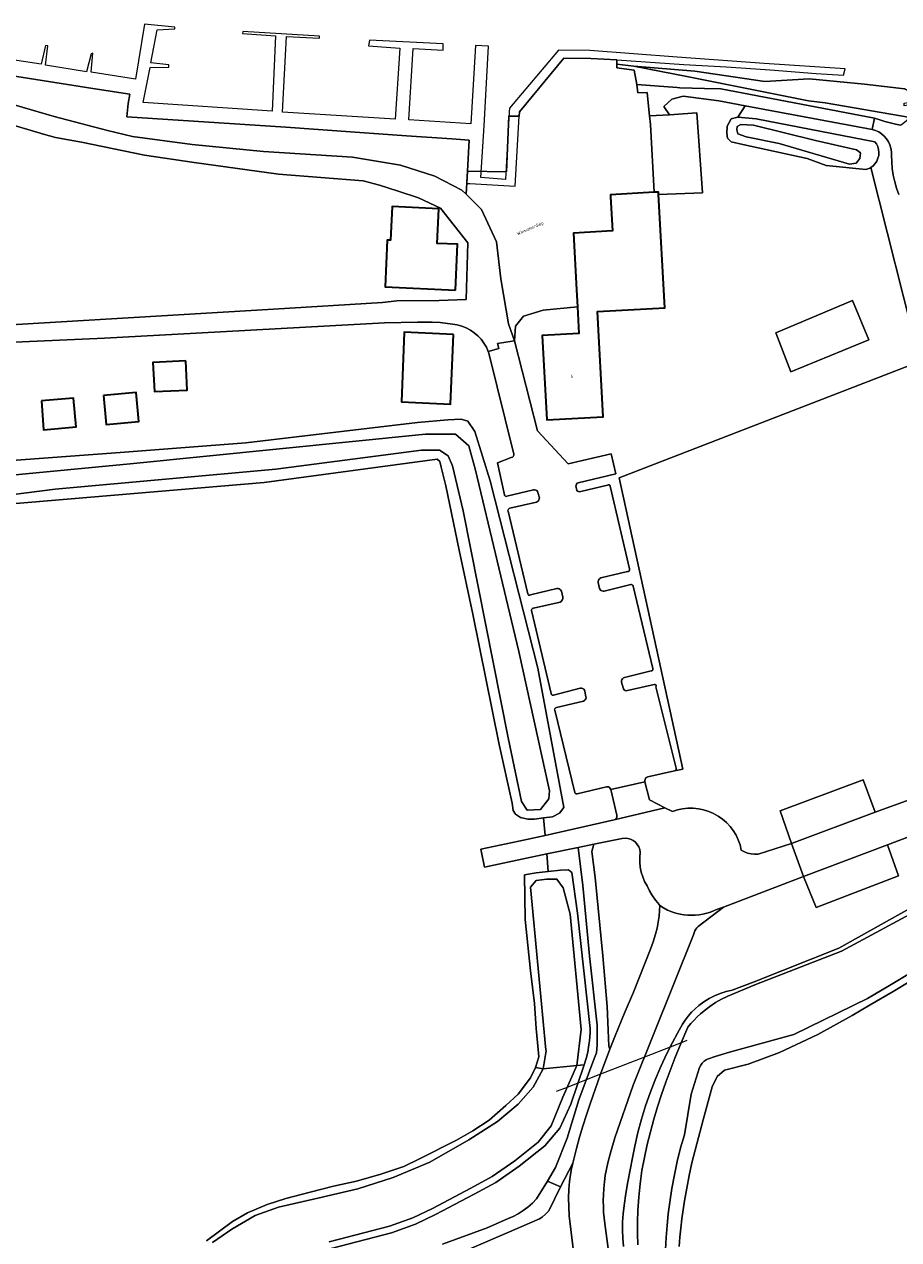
# Model space of a CAD drawing. Header units: metres. Extents: x 229229 to 231729, y 593167 to 595667.
# Tile 58 of 256: x 229742 to 229869, y 594376 to 594553. Entities that reach past the tile are written whole.
import ezdxf
from ezdxf.enums import TextEntityAlignment as Align

# ---------------------------------------------------------------- set-up
doc = ezdxf.new("R2010")
doc.units = ezdxf.units.M
for name, color, linetype, lineweight in [('B-WE-GR-GROENVOORZIENING-GV', 80, 'Continuous', 18), ('B-WE-KW-KUNSTWERK_DUIKER-G', 170, 'Continuous', 18), ('B-WE-KW-KUNSTWERK_STEIGER-GV', 170, 'Continuous', 18), ('B-WE-OG-BEBOUWING-GV', 7, 'Continuous', 35), ('B-WE-OG-BEBOUWING-T18', 10, 'Continuous', 18), ('B-WE-OG-TERREIN_ERF-GV', 7, 'Continuous', 18), ('B-WE-OG-TOPOGRAFIE-T18', 10, 'Continuous', 18), ('B-WE-OG-WATER-GV', 130, 'Continuous', 18), ('B-WE-OG-WATER_SLOOT-GV', 120, 'Continuous', 18), ('B-WE-VH-VERHARDING_ASFALT-GV', 252, 'Continuous', 18), ('B-WE-VH-VERHARDING_GESLOTEN-GV', 252, 'Continuous', 18), ('B-WE-VH-VERHARDING_HALFVERHARDING-GV', 252, 'Continuous', 18), ('B-WE-VH-VERHARDING_OPEN-GV', 252, 'Continuous', 18), ('B-WE-VH-VERHARDING_TEGEL_RUBBER-GV', 252, 'Continuous', 18)]:
    doc.layers.add(name, color=color, linetype=linetype, lineweight=lineweight)
doc.styles.add('NLCS-ISO-M250-T18', font='NLCS-ISO.ttf', dxfattribs={"height": 0.45})

msp = doc.modelspace()

# ---------------------------------------------------------------- linework, layer by layer
at = {"layer": 'B-WE-GR-GROENVOORZIENING-GV'}
for points in [[(229843.683, 594544.355), (229838.61, 594545.366), (229830.893, 594546.891), (229828.379, 594547.184), (229828.376, 594546.64), (229830.902, 594546.332), (229831.293, 594544.228), (229837.19, 594543.802), (229837.569, 594543.74), (229841.179, 594543.625), (229843.551, 594543.599), (229865.933, 594539.341), (229866.672, 594539.075), (229867.421, 594538.837), (229868.179, 594538.628), (229868.944, 594538.449), (229869.715, 594538.299), (229870.035, 594538.541), (229871.092, 594539.407), (229858.711, 594541.56), (229856.291, 594541.843)], [(229873.346, 594541.968), (229872.722, 594542.115), (229870.275, 594543.612), (229864.474, 594544.27), (229856.407, 594545.065), (229849.954, 594544.654), (229839.773, 594546.146), (229830.893, 594546.891), (229838.61, 594545.366), (229843.683, 594544.355), (229856.291, 594541.843), (229858.711, 594541.56), (229871.092, 594539.407), (229871.404, 594539.663), (229871.618, 594539.838), (229871.757, 594539.952), (229873.03, 594540.833), (229874.592, 594541.797), (229870.246, 594541.13), (229870.218, 594541.498)], [(229872.497, 594503.921), (229865.354, 594532.141), (229865.22, 594532.064), (229865.081, 594531.995), (229864.938, 594531.936), (229864.792, 594531.885), (229864.643, 594531.843), (229858.887, 594532.442), (229856.12, 594533.451), (229846.722, 594535.504), (229845.065, 594535.882), (229844.493, 594536.395), (229844.416, 594537.121), (229844.467, 594538.146), (229845.065, 594539.213), (229845.996, 594539.478), (229847.067, 594541.126), (229843.244, 594541.834), (229838.071, 594542.53), (229836.395, 594542.101), (229835.233, 594540.999), (229836.079, 594539.803), (229840.042, 594540.085), (229840.854, 594528.433), (229834.473, 594528.225), (229835.38, 594511.705), (229825.585, 594511.167), (229826.425, 594495.86), (229818.216, 594495.409), (229817.541, 594507.698), (229822.87, 594507.991), (229822.657, 594511.871), (229817.658, 594511.383), (229814.832, 594510.506), (229813.662, 594509.045), (229813.516, 594506.9), (229816.828, 594493.806), (229821.316, 594489.021), (229827.555, 594490.453), (229828.236, 594487.559), (229822.785, 594486.255), (229822.643, 594486.177), (229822.533, 594486.059), (229822.463, 594485.913), (229822.441, 594485.753), (229822.469, 594485.594), (229822.535, 594485.338), (229822.576, 594485.177), (229822.678, 594485.046), (229822.824, 594484.967), (229822.989, 594484.952), (229823.147, 594485.004), (229827.051, 594485.926), (229827.147, 594485.973), (229827.254, 594485.975), (229827.351, 594485.93), (229827.42, 594485.848), (229827.446, 594485.744), (229830.235, 594473.717), (229830.261, 594473.61), (229830.241, 594473.501), (229830.178, 594473.411), (229830.084, 594473.354), (229829.974, 594473.342), (229826.087, 594472.417), (229825.937, 594472.332), (229825.814, 594472.213), (229825.724, 594472.066), (229825.674, 594471.902), (229825.666, 594471.73), (229825.885, 594470.873), (229825.956, 594470.717), (229826.071, 594470.59), (229826.22, 594470.504), (229826.387, 594470.468), (229826.558, 594470.486), (229830.453, 594471.427), (229830.541, 594471.434), (229830.627, 594471.412), (229830.701, 594471.363), (229830.754, 594471.292), (229830.782, 594471.208), (229833.631, 594459.232), (229833.66, 594459.133), (229833.645, 594459.032), (229833.587, 594458.946), (229833.498, 594458.894), (229833.396, 594458.884), (229829.51, 594457.934), (229829.351, 594457.853), (229829.22, 594457.733), (229829.127, 594457.581), (229829.079, 594457.409), (229829.08, 594457.231), (229829.328, 594456.395), (229829.381, 594456.238), (229829.484, 594456.108), (229829.624, 594456.019), (229829.785, 594455.982), (229829.95, 594456.001), (229833.841, 594456.88), (229833.955, 594456.906), (229834.064, 594456.866), (229834.132, 594456.771), (229834.136, 594456.654), (229834.075, 594456.555), (229837.042, 594444.71), (229837.044, 594444.615), (229837.018, 594444.523), (229836.968, 594444.443), (229836.897, 594444.379), (229836.811, 594444.339), (229837.998, 594444.544), (229828.749, 594486.967)], [(229794.964, 594521.577), (229795.463, 594521.555), (229795.685, 594526.45), (229802.478, 594526.143), (229802.25, 594521.098), (229805.197, 594520.965), (229804.895, 594514.302), (229794.656, 594514.764)], [(229851.548, 594508.069), (229862.687, 594512.784), (229865.079, 594507.044), (229853.735, 594502.397)], [(229804.605, 594507.855), (229804.18, 594497.713), (229797.036, 594498.012), (229797.46, 594508.153)], [(229765.631, 594503.983), (229765.841, 594499.754), (229761.1, 594499.519), (229760.87, 594503.747)], [(229753.669, 594498.958), (229758.427, 594499.394), (229758.816, 594495.154), (229754.035, 594494.716)], [(229744.635, 594498.186), (229749.317, 594498.587), (229749.676, 594494.386), (229744.938, 594493.98)], [(229834.669, 594424.717), (229834.373, 594425.107), (229834.037, 594425.523), (229833.508, 594426.292), (229833.143, 594426.838), (229832.793, 594427.582), (229832.447, 594428.224), (229832.166, 594428.897), (229831.951, 594429.594), (229831.806, 594430.309), (229831.731, 594431.034), (229831.728, 594431.764), (229831.796, 594432.49), (229831.726, 594432.893), (229831.582, 594433.276), (229831.369, 594433.626), (229831.095, 594433.93), (229830.769, 594434.178), (229830.404, 594434.361), (229830.01, 594434.473), (229829.602, 594434.51), (229829.195, 594434.47), (229825.062, 594433.63), (229824.78, 594432.57), (229825.228, 594428.819), (229826.347, 594417.422), (229827.01, 594410.003), (229827.156, 594406.585), (229827.226, 594404.272), (229827.395, 594403.832), (229828.152, 594405.756), (229829.455, 594408.938), (229830.812, 594412.097), (229833.321, 594418.375), (229833.7, 594419.45), (229834.031, 594420.54), (229834.254, 594421.42), (229834.43, 594422.31), (229834.552, 594423.148), (229834.628, 594423.931)]]:
    msp.add_lwpolyline(points, close=True, dxfattribs=at)
for points in [[(229737.106, 594542.301), (229746.463, 594539.584), (229754.247, 594537.509), (229757.911, 594536.633), (229766.564, 594535.482), (229776.979, 594534.46), (229789.935, 594533.633), (229796.893, 594532.461), (229801.882, 594530.89), (229805.845, 594528.84), (229806.461, 594528.239), (229806.647, 594531.594), (229806.897, 594536.112), (229804.383, 594536.298), (229797.773, 594536.764), (229790.296, 594537.296), (229780.213, 594538.014), (229757.07, 594539.507), (229757.238, 594541.463), (229757.479, 594542.793), (229752.132, 594543.639), (229740.149, 594545.509)], [(229737.724, 594509.116), (229778.426, 594511.531), (229794.27, 594512.49), (229796.346, 594512.753), (229802.516, 594512.791), (229806.471, 594512.909), (229806.686, 594521.192), (229802.704, 594526.23), (229799.53, 594527.73), (229796.552, 594528.689), (229793.85, 594529.586), (229791.479, 594530.186), (229779.147, 594531.184), (229766.881, 594532.867), (229759.637, 594533.96), (229750.446, 594535.805), (229746.67, 594536.513), (229744.928, 594536.995), (229733.155, 594540.508)], [(229869.469, 594528.231), (229869.134, 594529.144), (229868.86, 594530.078), (229868.65, 594531.029), (229868.503, 594531.991), (229868.421, 594532.961), (229868.404, 594533.934), (229868.385, 594534.441), (229868.298, 594534.941), (229868.145, 594535.425), (229867.928, 594535.883), (229867.651, 594536.309), (229867.32, 594536.693), (229866.94, 594537.03), (229866.518, 594537.312), (229866.063, 594537.535), (229865.581, 594537.695), (229847.067, 594541.126), (229845.996, 594539.478), (229848.661, 594539.231), (229865.953, 594535.893), (229866.186, 594535.575), (229866.378, 594535.184), (229866.499, 594534.767), (229866.547, 594534.334), (229866.519, 594533.9), (229866.417, 594533.477), (229866.243, 594533.079), (229866.003, 594532.716), (229865.703, 594532.4), (229865.354, 594532.141), (229872.497, 594503.921), (229828.749, 594486.967), (229837.998, 594444.544), (229836.811, 594444.339), (229832.908, 594443.433), (229832.887, 594443.428), (229832.722, 594443.356), (229832.589, 594443.237), (229832.5, 594443.081), (229832.465, 594442.905), (229832.487, 594442.727), (229833.131, 594440.114), (229835.398, 594438.954), (229836.497, 594438.392), (229837.229, 594438.631), (229837.981, 594438.794), (229838.746, 594438.878), (229839.516, 594438.882), (229840.282, 594438.808), (229841.036, 594438.654), (229841.771, 594438.424), (229842.478, 594438.119), (229843.149, 594437.744), (229843.779, 594437.3), (229844.359, 594436.795), (229844.884, 594436.232), (229845.348, 594435.618), (229845.747, 594434.959), (229846.075, 594434.263), (229846.33, 594433.537), (229846.509, 594432.788), (229846.96, 594432.536), (229847.44, 594432.349), (229847.943, 594432.229), (229848.456, 594432.18), (229848.972, 594432.202), (229853.827, 594433.725), (229852.19, 594438.501), (229864.28, 594443.037), (229865.991, 594438.321), (229871.098, 594440.159)], [(229734.422, 594489.042), (229756.097, 594490.655), (229774.396, 594492.049), (229799.398, 594495.019), (229803.794, 594495.414), (229805.748, 594495.49), (229806.715, 594495.215), (229807.738, 594493.713), (229809.98, 594486.541), (229816.888, 594459.277), (229820.676, 594439.004), (229820.07, 594438.163), (229819.025, 594437.633), (229817.719, 594437.46), (229817.946, 594434.903), (229828.007, 594437.196), (229828.162, 594437.264), (229828.289, 594437.377), (229828.375, 594437.523), (229828.411, 594437.688), (229828.395, 594437.857), (229827.502, 594441.602), (229827.441, 594441.755), (229827.337, 594441.883), (229827.2, 594441.974), (229827.041, 594442.019), (229826.876, 594442.014), (229822.605, 594440.999), (229822.519, 594440.985), (229822.434, 594441.001), (229822.36, 594441.046), (229822.305, 594441.113), (229822.277, 594441.195), (229819.379, 594453.134), (229819.344, 594453.24), (229819.357, 594453.351), (229819.414, 594453.447), (229819.505, 594453.511), (229819.615, 594453.532), (229823.555, 594454.483), (229823.694, 594454.555), (229823.806, 594454.664), (229823.882, 594454.801), (229823.914, 594454.954), (229823.9, 594455.11), (229823.76, 594455.93), (229823.689, 594456.09), (229823.573, 594456.221), (229823.423, 594456.31), (229823.253, 594456.351), (229823.079, 594456.338), (229819.181, 594455.319), (229819.077, 594455.319), (229818.979, 594455.352), (229818.898, 594455.417), (229818.843, 594455.504), (229818.819, 594455.605), (229815.983, 594467.643), (229815.987, 594467.744), (229816.019, 594467.839), (229816.077, 594467.921), (229816.156, 594467.984), (229816.249, 594468.022), (229820.128, 594468.893), (229820.28, 594468.977), (229820.402, 594469.099), (229820.486, 594469.25), (229820.526, 594469.419), (229820.517, 594469.592), (229820.323, 594470.453), (229820.253, 594470.605), (229820.141, 594470.731), (229819.998, 594470.819), (229819.836, 594470.861), (229819.668, 594470.854), (229815.833, 594469.938), (229815.747, 594469.892), (229815.649, 594469.884), (229815.557, 594469.915), (229815.484, 594469.98), (229815.443, 594470.069), (229812.566, 594482.096), (229812.55, 594482.213), (229812.574, 594482.329), (229812.636, 594482.43), (229812.727, 594482.504), (229812.839, 594482.543), (229816.718, 594483.453), (229816.861, 594483.526), (229816.979, 594483.634), (229817.064, 594483.77), (229817.111, 594483.923), (229817.116, 594484.083), (229816.921, 594484.842), (229816.859, 594484.994), (229816.751, 594485.117), (229816.609, 594485.199), (229816.448, 594485.229), (229816.286, 594485.206), (229812.392, 594484.284), (229812.298, 594484.266), (229812.204, 594484.285), (229812.123, 594484.337), (229812.068, 594484.415), (229812.045, 594484.508), (229811.029, 594489.145), (229813.013, 594489.924), (229813.19, 594489.974), (229813.329, 594490.094), (229813.407, 594490.261), (229813.408, 594490.444), (229813.332, 594490.612), (229809.773, 594505.126), (229809.687, 594505.366), (229809.404, 594505.994), (229809.054, 594506.587), (229808.642, 594507.139), (229808.171, 594507.642), (229807.648, 594508.09), (229807.079, 594508.478), (229806.472, 594508.802), (229805.832, 594509.057), (229805.168, 594509.24), (229804.488, 594509.35), (229802.655, 594509.588), (229801.519, 594509.631), (229799.39, 594509.64), (229794.569, 594509.525), (229767.137, 594508.029), (229753.8, 594507.318), (229739.627, 594506.668)], [(229768.666, 594375.893), (229772.44, 594378.737), (229774.634, 594379.992), (229777.472, 594381.19), (229780.211, 594382.069), (229783.758, 594382.98), (229787.141, 594383.864), (229790.503, 594384.602), (229794.053, 594385.602), (229797.373, 594386.753), (229799.681, 594387.833), (229805.049, 594390.555), (229807.426, 594391.922), (229809.825, 594393.488), (229812.248, 594395.603), (229814.041, 594397.286), (229815.826, 594399.623), (229816.541, 594401.15), (229817.042, 594402.718), (229816.951, 594403.781), (229816.655, 594406.815), (229816.41, 594410.466), (229815.85, 594415.232), (229815.073, 594422.685), (229814.967, 594429.179), (229816.637, 594429.495), (229818.41, 594429.693), (229818.184, 594432.231), (229814.564, 594431.451), (229809.129, 594430.281), (229808.581, 594432.901), (229814.107, 594434.078), (229817.946, 594434.903), (229817.719, 594437.46), (229816.413, 594437.287), (229815.439, 594437.296), (229814.36, 594437.533), (229813.645, 594438.01), (229813.303, 594438.558), (229813.178, 594439.611), (229811.29, 594448.181), (229807.424, 594467.108), (229805.461, 594476.457), (229803.504, 594485.785), (229803.055, 594487.531), (229802.828, 594488.523), (229802.646, 594489.367), (229802.22, 594489.668), (229777.037, 594486.276), (229732.839, 594482.558)], [(229872.796, 594435.428), (229867.801, 594433.549), (229869.389, 594429.025), (229857.402, 594424.439), (229855.59, 594428.943), (229843.935, 594424.458), (229840.25, 594421.669), (229840.066, 594421.492), (229839.906, 594421.293), (229839.76, 594421.05), (229839.643, 594420.762), (229839.571, 594420.46), (229830.769, 594398.59), (229828.091, 594390.909), (229827.465, 594388.739), (229827.094, 594387.281), (229826.889, 594386.355), (229826.722, 594385.422), (229826.591, 594384.483), (229826.498, 594383.539), (229826.442, 594382.593), (229826.423, 594381.756), (229826.434, 594380.919), (229826.474, 594380.083), (229826.543, 594379.249), (229826.642, 594378.418), (229828.597, 594363.865)], [(229802.998, 594375.424), (229809.514, 594377.804), (229812.499, 594379.104), (229813.289, 594379.448), (229814.049, 594379.854), (229814.775, 594380.318), (229815.462, 594380.837), (229816.107, 594381.409), (229816.704, 594382.03), (229818.306, 594384.623), (229819.448, 594386.606), (229821.148, 594390.879), (229822.882, 594396.458), (229825.032, 594402.296), (229825.448, 594403.261), (229825.522, 594404.375), (229825.517, 594407.313), (229824.437, 594417.415), (229823.472, 594427.643), (229822.75, 594433.159), (229818.184, 594432.231), (229818.41, 594429.693), (229820.183, 594429.89), (229821.341, 594429.91), (229821.824, 594429.504), (229822.682, 594423.63), (229824.507, 594406.816), (229824.499, 594406.22), (229824.468, 594405.626), (229824.416, 594405.033), (229824.342, 594404.442), (229824.154, 594403.387), (229823.929, 594402.46), (229823.649, 594401.549), (229821.689, 594395.83), (229820.099, 594392.327), (229817.905, 594389.722), (229814.175, 594386.777), (229810.779, 594384.411), (229807.623, 594382.699), (229801.992, 594379.752), (229799.077, 594378.333), (229795.611, 594377.075), (229786.806, 594374.789)], [(229829.362, 594375.111), (229829.255, 594376.297), (229829.211, 594377.487), (229829.23, 594378.677), (229829.312, 594379.865), (229829.456, 594381.047), (229829.725, 594382.785), (229830.016, 594384.519), (229830.328, 594386.25), (229830.662, 594387.976), (229831.017, 594389.698), (229831.471, 594391.667), (229831.993, 594393.618), (229832.583, 594395.55), (229833.239, 594397.46), (229833.961, 594399.347), (229834.781, 594401.281), (229835.67, 594403.185), (229836.489, 594404.795), (229837.213, 594406.122), (229837.971, 594407.431), (229838.368, 594408.046), (229838.807, 594408.631), (229839.286, 594409.185), (229839.802, 594409.704), (229840.354, 594410.185), (229841.071, 594410.719), (229841.832, 594411.19), (229842.629, 594411.594), (229843.459, 594411.929), (229844.314, 594412.192), (229845.188, 594412.38), (229848.373, 594413.604), (229860.706, 594418.513), (229872.6, 594425.162)], [(229879.321, 594418.646), (229868.627, 594412.215), (229865.295, 594410.253), (229862.665, 594408.729), (229857.654, 594405.927), (229852.073, 594403.331), (229847.517, 594401.645), (229844.077, 594400.734), (229842.984, 594399.823), (229842.28, 594398.346), (229840.987, 594393.504), (229839.787, 594389.094), (229839.338, 594387.27), (229838.932, 594385.435), (229838.57, 594383.591), (229838.252, 594381.739), (229838.054, 594380.419), (229837.877, 594379.097), (229837.724, 594377.772), (229837.592, 594376.444), (229837.484, 594375.114)], [(229822.241, 594373.184), (229821.481, 594379.568), (229821.392, 594380.867), (229821.365, 594382.169), (229821.404, 594383.367), (229821.51, 594384.56), (229821.654, 594385.572), (229821.811, 594386.403), (229822, 594387.228), (229820.211, 594383.784), (229818.476, 594380.284), (229818.023, 594379.809), (229817.527, 594379.378), (229817.145, 594379.103), (229814.58, 594377.996), (229805.444, 594374.054)]]:
    msp.add_lwpolyline(points, dxfattribs=at)
at = {"layer": 'B-WE-KW-KUNSTWERK_DUIKER-G'}
msp.add_lwpolyline([(229838.582, 594405.08), (229837.757, 594404.757), (229836.14, 594404.124), (229832.408, 594402.663), (229826.012, 594400.158), (229823.947, 594399.35), (229822.732, 594398.874), (229821.161, 594398.258), (229819.589, 594397.643)], dxfattribs=at)
at = {"layer": 'B-WE-KW-KUNSTWERK_STEIGER-GV'}
msp.add_lwpolyline([(229740.149, 594545.509), (229752.132, 594543.639), (229757.479, 594542.793), (229757.238, 594541.463), (229757.07, 594539.507), (229780.213, 594538.014), (229790.296, 594537.296), (229797.773, 594536.764), (229804.383, 594536.298), (229806.897, 594536.112), (229806.549, 594529.834), (229806.997, 594529.808), (229813.603, 594529.431), (229814.187, 594539.591), (229814.222, 594540.254), (229820.664, 594548.055), (229824.628, 594548.013), (229828.383, 594547.813), (229838.156, 594547.121), (229844.321, 594546.784), (229850.722, 594546.345), (229857.42, 594545.839), (229861.41, 594545.57), (229861.616, 594546.488), (229849.839, 594547.269), (229837.163, 594548.186), (229824.485, 594549.168), (229819.906, 594549.218), (229812.777, 594540.763), (229812.738, 594540.251), (229812.171, 594530.41), (229808.613, 594530.672), (229809.104, 594538.23), (229809.719, 594549.791), (229807.843, 594549.878), (229807.164, 594538.498), (229798.108, 594539.064), (229798.727, 594549.438), (229803.112, 594549.219), (229803.096, 594550.125), (229792.382, 594550.695), (229792.241, 594549.829), (229796.816, 594549.53), (229796.125, 594539.2), (229779.737, 594540.19), (229780.288, 594551.2), (229785.109, 594550.969), (229785.122, 594551.252), (229773.938, 594551.933), (229773.91, 594551.629), (229778.689, 594551.316), (229778.203, 594540.335), (229759.427, 594541.578), (229760.442, 594546.718), (229763.198, 594546.751), (229763.192, 594547.076), (229760.543, 594547.359), (229761.462, 594552.195), (229764.032, 594552.348), (229764.053, 594552.576), (229759.657, 594552.983), (229758.31, 594544.984), (229751.863, 594546.009), (229752.115, 594548.777), (229751.849, 594548.684), (229751.196, 594546.064), (229745.237, 594547.045), (229745.564, 594549.857), (229745.225, 594549.88), (229744.579, 594547.2), (229736.489, 594548.394)], dxfattribs=at)
at = {"layer": 'B-WE-OG-BEBOUWING-GV'}
for points in [[(229834.473, 594528.225), (229834.454, 594528.569), (229833.838, 594528.535), (229827.467, 594528.185), (229827.484, 594527.88), (229827.757, 594522.9), (229822.068, 594522.587), (229822.522, 594514.322), (229822.657, 594511.871), (229822.87, 594507.991), (229817.541, 594507.698), (229818.216, 594495.409), (229826.425, 594495.86), (229825.585, 594511.167), (229835.38, 594511.705)], [(229804.895, 594514.302), (229805.197, 594520.965), (229802.25, 594521.098), (229802.478, 594526.143), (229795.685, 594526.45), (229795.463, 594521.555), (229794.964, 594521.577), (229794.656, 594514.764)], [(229804.605, 594507.855), (229797.46, 594508.153), (229797.036, 594498.012), (229804.18, 594497.713)], [(229765.631, 594503.983), (229760.87, 594503.747), (229761.1, 594499.519), (229765.841, 594499.754)], [(229753.669, 594498.958), (229754.035, 594494.716), (229758.816, 594495.154), (229758.427, 594499.394)], [(229744.635, 594498.186), (229744.938, 594493.98), (229749.676, 594494.386), (229749.317, 594498.587)]]:
    msp.add_lwpolyline(points, close=True, dxfattribs=at)
at = {"layer": 'B-WE-OG-TERREIN_ERF-GV'}
for points in [[(229833.277, 594538.377), (229833.157, 594539.65), (229833.022, 594541.081), (229832.837, 594543.041), (229831.455, 594543), (229831.293, 594544.228), (229830.902, 594546.332), (229828.376, 594546.64), (229828.379, 594547.184), (229828.383, 594547.813), (229824.628, 594548.013), (229820.664, 594548.055), (229814.222, 594540.254), (229814.187, 594539.591), (229812.673, 594539.623), (229812.331, 594531.508), (229806.647, 594531.594), (229806.461, 594528.239), (229808.716, 594526.038), (229810.902, 594521.322), (229811.517, 594515.924), (229812.611, 594509.364), (229813.516, 594506.9), (229813.662, 594509.045), (229814.832, 594510.506), (229817.658, 594511.383), (229822.657, 594511.871), (229822.522, 594514.322), (229822.068, 594522.587), (229827.757, 594522.9), (229827.484, 594527.88), (229827.467, 594528.185), (229833.838, 594528.535)], [(229836.079, 594539.803), (229833.157, 594539.65), (229833.277, 594538.377), (229833.838, 594528.535), (229834.454, 594528.569), (229834.473, 594528.225), (229840.854, 594528.433), (229840.042, 594540.085)]]:
    msp.add_lwpolyline(points, close=True, dxfattribs=at)
for points in [[(229739.627, 594506.668), (229753.8, 594507.318), (229767.137, 594508.029), (229794.569, 594509.525), (229799.39, 594509.64), (229801.519, 594509.631), (229802.655, 594509.588), (229804.488, 594509.35), (229805.168, 594509.24), (229805.832, 594509.057), (229806.472, 594508.802), (229807.079, 594508.478), (229807.648, 594508.09), (229808.171, 594507.642), (229808.642, 594507.139), (229809.054, 594506.587), (229809.404, 594505.994), (229809.687, 594505.366), (229811.215, 594505.799), (229811.01, 594506.537), (229812.255, 594506.737), (229813.516, 594506.9), (229812.611, 594509.364), (229811.517, 594515.924), (229810.902, 594521.322), (229808.716, 594526.038), (229806.461, 594528.239), (229805.845, 594528.84), (229801.882, 594530.89), (229796.893, 594532.461), (229789.935, 594533.633), (229776.979, 594534.46), (229766.564, 594535.482), (229757.911, 594536.633), (229754.247, 594537.509), (229746.463, 594539.584), (229737.106, 594542.301)], [(229733.155, 594540.508), (229744.928, 594536.995), (229746.67, 594536.513), (229750.446, 594535.805), (229759.637, 594533.96), (229766.881, 594532.867), (229779.147, 594531.184), (229791.479, 594530.186), (229793.85, 594529.586), (229796.552, 594528.689), (229799.53, 594527.73), (229802.704, 594526.23), (229806.686, 594521.192), (229806.471, 594512.909), (229802.516, 594512.791), (229796.346, 594512.753), (229794.27, 594512.49), (229778.426, 594511.531), (229737.724, 594509.116)]]:
    msp.add_lwpolyline(points, dxfattribs=at)
at = {"layer": 'B-WE-OG-WATER-GV'}
for points in [[(229740.149, 594545.509), (229752.132, 594543.639), (229757.479, 594542.793), (229757.238, 594541.463), (229757.07, 594539.507), (229780.213, 594538.014), (229790.296, 594537.296), (229797.773, 594536.764), (229804.383, 594536.298), (229806.897, 594536.112), (229806.647, 594531.594), (229812.331, 594531.508), (229812.673, 594539.623), (229814.187, 594539.591), (229814.222, 594540.254), (229820.664, 594548.055), (229824.628, 594548.013), (229828.383, 594547.813), (229828.379, 594547.184), (229830.893, 594546.891), (229839.773, 594546.146), (229849.954, 594544.654), (229856.407, 594545.065), (229864.474, 594544.27), (229870.275, 594543.612)], [(229725.311, 594482.626), (229746.649, 594485.312), (229778.741, 594488.21), (229799.952, 594490.988), (229802.592, 594491.01), (229803.858, 594490.172), (229804.459, 594488.712), (229806.026, 594482.185), (229812.576, 594449.138), (229814.529, 594439.856), (229815.355, 594438.579), (229817.271, 594438.691), (229818.51, 594440.27), (229818.586, 594441.397), (229814.153, 594461.688), (229807.845, 594488.073), (229806.859, 594491.624), (229804.887, 594493.333), (229800.549, 594493.333), (229757.561, 594488.993), (229707.32, 594484.204)], [(229872.986, 594424.484), (229861.097, 594418.101), (229848.48, 594413.17), (229844.559, 594411.543), (229843.645, 594411.092), (229842.762, 594410.583), (229841.914, 594410.017), (229841.104, 594409.398), (229840.595, 594408.963), (229840.105, 594408.507), (229839.634, 594408.031), (229839.184, 594407.535), (229838.756, 594407.02), (229837.757, 594404.757), (229836.822, 594402.481), (229835.945, 594400.182), (229835.529, 594399.024), (229834.917, 594397.231), (229834.341, 594395.426), (229833.801, 594393.61), (229833.297, 594391.784), (229832.829, 594389.948), (229832.405, 594388.051), (229832.054, 594386.139), (229831.779, 594384.215), (229831.578, 594382.282), (229831.453, 594380.342), (229831.401, 594378.67), (229831.394, 594376.997), (229831.432, 594375.324)], [(229835.506, 594374.677), (229835.589, 594376.403), (229835.716, 594378.126), (229835.888, 594379.844), (229836.104, 594381.558), (229836.411, 594383.544), (229836.777, 594385.519), (229837.202, 594387.483), (229837.685, 594389.433), (229838.227, 594391.367), (229839.226, 594397.276), (229840.441, 594401.162), (229840.607, 594401.495), (229840.83, 594401.794), (229841.104, 594402.051), (229841.419, 594402.254), (229841.589, 594402.334), (229842.705, 594402.738), (229844.783, 594403.393), (229854.168, 594405.95), (229864.872, 594411.164), (229868.115, 594413.074), (229878.78, 594419.488)], [(229786.53, 594375.751), (229795.314, 594378.031), (229798.687, 594379.255), (229801.541, 594380.645), (229807.153, 594383.581), (229810.254, 594385.263), (229813.552, 594387.562), (229816.965, 594390.289), (229818.831, 594392.672), (229820.527, 594396.851), (229822.59, 594401.432), (229817.674, 594400.936), (229816.198, 594398.267), (229814.041, 594395.825), (229811.033, 594393.27), (229806.848, 594390.598), (229801.172, 594387.386), (229795.827, 594385.139), (229790.703, 594383.484), (229784.865, 594382.121), (229779.134, 594380.804), (229775.742, 594379.58), (229772.351, 594377.633), (229769.515, 594375.65)]]:
    msp.add_lwpolyline(points, dxfattribs=at)
for points in [[(229852.049, 594535.629), (229862.287, 594532.623), (229863.253, 594532.773), (229863.789, 594533.46), (229863.854, 594534.255), (229863.295, 594534.706), (229857.305, 594536.095), (229848.29, 594538.306), (229846.466, 594538.385), (229845.936, 594538.094), (229845.851, 594537.616), (229846.022, 594537.035), (229847.218, 594536.608)], [(229821.616, 594423.475), (229820.586, 594427.299), (229819.678, 594428.548), (229818.202, 594428.548), (229816.67, 594428.378), (229815.819, 594427.413), (229818.074, 594403.718), (229818.089, 594403.565), (229817.674, 594400.936), (229822.59, 594401.432), (229823.204, 594406.667)]]:
    msp.add_lwpolyline(points, close=True, dxfattribs=at)
at = {"layer": 'B-WE-OG-WATER_SLOOT-GV'}
for points in [[(229866.519, 594533.9), (229866.547, 594534.334), (229866.499, 594534.767), (229866.378, 594535.184), (229866.186, 594535.575), (229865.953, 594535.893), (229848.661, 594539.231), (229845.996, 594539.478), (229845.065, 594539.213), (229844.467, 594538.146), (229844.416, 594537.121), (229844.493, 594536.395), (229845.065, 594535.882), (229846.722, 594535.504), (229856.12, 594533.451), (229858.887, 594532.442), (229864.643, 594531.843), (229864.792, 594531.885), (229864.938, 594531.936), (229865.081, 594531.995), (229865.22, 594532.064), (229865.354, 594532.141), (229865.703, 594532.4), (229866.003, 594532.716), (229866.243, 594533.079), (229866.417, 594533.477)], [(229863.789, 594533.46), (229863.253, 594532.773), (229862.287, 594532.623), (229852.049, 594535.629), (229847.218, 594536.608), (229846.022, 594537.035), (229845.851, 594537.616), (229845.936, 594538.094), (229846.466, 594538.385), (229848.29, 594538.306), (229857.305, 594536.095), (229863.295, 594534.706), (229863.854, 594534.255)], [(229821.824, 594429.504), (229821.341, 594429.91), (229820.183, 594429.89), (229818.41, 594429.693), (229816.637, 594429.495), (229814.967, 594429.179), (229815.073, 594422.685), (229815.85, 594415.232), (229816.41, 594410.466), (229816.655, 594406.815), (229816.951, 594403.781), (229817.042, 594402.718), (229816.541, 594401.15), (229817.674, 594400.936), (229818.089, 594403.565), (229818.074, 594403.718), (229815.819, 594427.413), (229816.67, 594428.378), (229818.202, 594428.548), (229819.678, 594428.548), (229820.586, 594427.299), (229821.616, 594423.475), (229823.204, 594406.667), (229822.59, 594401.432), (229823.649, 594401.549), (229823.929, 594402.46), (229824.154, 594403.387), (229824.342, 594404.442), (229824.416, 594405.033), (229824.468, 594405.626), (229824.499, 594406.22), (229824.507, 594406.816), (229822.682, 594423.63)]]:
    msp.add_lwpolyline(points, close=True, dxfattribs=at)
for points in [[(229732.839, 594482.558), (229777.037, 594486.276), (229802.22, 594489.668), (229802.646, 594489.367), (229802.828, 594488.523), (229803.055, 594487.531), (229803.504, 594485.785), (229805.461, 594476.457), (229807.424, 594467.108), (229811.29, 594448.181), (229813.178, 594439.611), (229813.303, 594438.558), (229813.645, 594438.01), (229814.36, 594437.533), (229815.439, 594437.296), (229816.413, 594437.287), (229817.719, 594437.46), (229819.025, 594437.633), (229820.07, 594438.163), (229820.676, 594439.004), (229816.888, 594459.277), (229809.98, 594486.541), (229807.738, 594493.713), (229806.715, 594495.215), (229805.748, 594495.49), (229803.794, 594495.414), (229799.398, 594495.019), (229774.396, 594492.049), (229756.097, 594490.655), (229734.422, 594489.042)], [(229707.32, 594484.204), (229757.561, 594488.993), (229800.549, 594493.333), (229804.887, 594493.333), (229806.859, 594491.624), (229807.845, 594488.073), (229814.153, 594461.688), (229818.586, 594441.397), (229818.51, 594440.27), (229817.271, 594438.691), (229815.355, 594438.579), (229814.529, 594439.856), (229812.576, 594449.138), (229806.026, 594482.185), (229804.459, 594488.712), (229803.858, 594490.172), (229802.592, 594491.01), (229799.952, 594490.988), (229778.741, 594488.21), (229746.649, 594485.312), (229725.311, 594482.626)], [(229872.6, 594425.162), (229860.706, 594418.513), (229848.373, 594413.604), (229845.188, 594412.38), (229844.314, 594412.192), (229843.459, 594411.929), (229842.629, 594411.594), (229841.832, 594411.19), (229841.071, 594410.719), (229840.354, 594410.185), (229839.802, 594409.704), (229839.286, 594409.185), (229838.807, 594408.631), (229838.368, 594408.046), (229837.971, 594407.431), (229837.213, 594406.122), (229836.489, 594404.795), (229835.67, 594403.185), (229834.781, 594401.281), (229833.961, 594399.347), (229833.239, 594397.46), (229832.583, 594395.55), (229831.993, 594393.618), (229831.471, 594391.667), (229831.017, 594389.698), (229830.662, 594387.976), (229830.328, 594386.25), (229830.016, 594384.519), (229829.725, 594382.785), (229829.456, 594381.047), (229829.312, 594379.865), (229829.23, 594378.677), (229829.211, 594377.487), (229829.255, 594376.297), (229829.362, 594375.111)], [(229831.432, 594375.324), (229831.394, 594376.997), (229831.401, 594378.67), (229831.453, 594380.342), (229831.578, 594382.282), (229831.779, 594384.215), (229832.054, 594386.139), (229832.405, 594388.051), (229832.829, 594389.948), (229833.297, 594391.784), (229833.801, 594393.61), (229834.341, 594395.426), (229834.917, 594397.231), (229835.529, 594399.024), (229835.945, 594400.182), (229836.822, 594402.481), (229837.757, 594404.757), (229838.756, 594407.02), (229839.184, 594407.535), (229839.634, 594408.031), (229840.105, 594408.507), (229840.595, 594408.963), (229841.104, 594409.398), (229841.914, 594410.017), (229842.762, 594410.583), (229843.645, 594411.092), (229844.559, 594411.543), (229848.48, 594413.17), (229861.097, 594418.101), (229872.986, 594424.484)], [(229878.78, 594419.488), (229868.115, 594413.074), (229864.872, 594411.164), (229854.168, 594405.95), (229844.783, 594403.393), (229842.705, 594402.738), (229841.589, 594402.334), (229841.419, 594402.254), (229841.104, 594402.051), (229840.83, 594401.794), (229840.607, 594401.495), (229840.441, 594401.162), (229839.226, 594397.276), (229838.227, 594391.367), (229837.685, 594389.433), (229837.202, 594387.483), (229836.777, 594385.519), (229836.411, 594383.544), (229836.104, 594381.558), (229835.888, 594379.844), (229835.716, 594378.126), (229835.589, 594376.403), (229835.506, 594374.677)], [(229837.484, 594375.114), (229837.592, 594376.444), (229837.724, 594377.772), (229837.877, 594379.097), (229838.054, 594380.419), (229838.252, 594381.739), (229838.57, 594383.591), (229838.932, 594385.435), (229839.338, 594387.27), (229839.787, 594389.094), (229840.987, 594393.504), (229842.28, 594398.346), (229842.984, 594399.823), (229844.077, 594400.734), (229847.517, 594401.645), (229852.073, 594403.331), (229857.654, 594405.927), (229862.665, 594408.729), (229865.295, 594410.253), (229868.627, 594412.215), (229879.321, 594418.646)], [(229786.806, 594374.789), (229795.611, 594377.075), (229799.077, 594378.333), (229801.992, 594379.752), (229807.623, 594382.699), (229810.779, 594384.411), (229814.175, 594386.777), (229817.905, 594389.722), (229820.099, 594392.327), (229821.689, 594395.83), (229823.649, 594401.549), (229822.59, 594401.432), (229820.527, 594396.851), (229818.831, 594392.672), (229816.965, 594390.289), (229813.552, 594387.562), (229810.254, 594385.263), (229807.153, 594383.581), (229801.541, 594380.645), (229798.687, 594379.255), (229795.314, 594378.031), (229786.53, 594375.751)], [(229769.515, 594375.65), (229772.351, 594377.633), (229775.742, 594379.58), (229779.134, 594380.804), (229784.865, 594382.121), (229790.703, 594383.484), (229795.827, 594385.139), (229801.172, 594387.386), (229806.848, 594390.598), (229811.033, 594393.27), (229814.041, 594395.825), (229816.198, 594398.267), (229817.674, 594400.936), (229816.541, 594401.15), (229815.826, 594399.623), (229814.041, 594397.286), (229812.248, 594395.603), (229809.825, 594393.488), (229807.426, 594391.922), (229805.049, 594390.555), (229799.681, 594387.833), (229797.373, 594386.753), (229794.053, 594385.602), (229790.503, 594384.602), (229787.141, 594383.864), (229783.758, 594382.98), (229780.211, 594382.069), (229777.472, 594381.19), (229774.634, 594379.992), (229772.44, 594378.737), (229768.666, 594375.893)]]:
    msp.add_lwpolyline(points, dxfattribs=at)
at = {"layer": 'B-WE-VH-VERHARDING_ASFALT-GV'}
msp.add_lwpolyline([(229828.597, 594363.865), (229826.642, 594378.418), (229826.543, 594379.249), (229826.474, 594380.083), (229826.434, 594380.919), (229826.423, 594381.756), (229826.442, 594382.593), (229826.498, 594383.539), (229826.591, 594384.483), (229826.722, 594385.422), (229826.889, 594386.355), (229827.094, 594387.281), (229827.465, 594388.739), (229828.091, 594390.909), (229830.769, 594398.59), (229839.571, 594420.46), (229839.643, 594420.762), (229839.76, 594421.05), (229839.906, 594421.293), (229840.066, 594421.492), (229840.25, 594421.669), (229843.935, 594424.458), (229843.076, 594424.214), (229842.559, 594423.976), (229842.028, 594423.773), (229841.484, 594423.606), (229840.93, 594423.475), (229840.369, 594423.382), (229839.821, 594423.328), (229839.271, 594423.309), (229838.722, 594423.326), (229838.174, 594423.378), (229837.631, 594423.465), (229837.001, 594423.615), (229836.385, 594423.816), (229835.789, 594424.068), (229835.215, 594424.369), (229834.669, 594424.717), (229834.628, 594423.931), (229834.552, 594423.148), (229834.43, 594422.31), (229834.254, 594421.42), (229834.031, 594420.54), (229833.7, 594419.45), (229833.321, 594418.375), (229830.812, 594412.097), (229829.455, 594408.938), (229828.152, 594405.756), (229827.395, 594403.832), (229826.012, 594400.158), (229824.499, 594395.866), (229823.965, 594394.247), (229823.46, 594392.619), (229822.984, 594390.983), (229822.538, 594389.338), (229822, 594387.228), (229821.811, 594386.403), (229821.654, 594385.572), (229821.51, 594384.56), (229821.404, 594383.367), (229821.365, 594382.169), (229821.392, 594380.867), (229821.481, 594379.568), (229822.241, 594373.184)], dxfattribs=at)
at = {"layer": 'B-WE-VH-VERHARDING_GESLOTEN-GV'}
msp.add_lwpolyline([(229833.131, 594440.114), (229832.487, 594442.727), (229827.502, 594441.602), (229828.395, 594437.857), (229828.411, 594437.688), (229828.375, 594437.523), (229828.289, 594437.377), (229828.162, 594437.264), (229828.007, 594437.196), (229835.398, 594438.954)], close=True, dxfattribs=at)
msp.add_lwpolyline([(229805.444, 594374.054), (229814.58, 594377.996), (229817.145, 594379.103), (229817.527, 594379.378), (229818.023, 594379.809), (229818.476, 594380.284), (229820.211, 594383.784), (229818.306, 594384.623), (229816.704, 594382.03), (229816.107, 594381.409), (229815.462, 594380.837), (229814.775, 594380.318), (229814.049, 594379.854), (229813.289, 594379.448), (229812.499, 594379.104), (229809.514, 594377.804), (229802.998, 594375.424)], dxfattribs=at)
at = {"layer": 'B-WE-VH-VERHARDING_HALFVERHARDING-GV'}
for points in [[(229843.551, 594543.599), (229841.179, 594543.625), (229837.569, 594543.74), (229837.19, 594543.802), (229831.293, 594544.228), (229831.455, 594543), (229832.837, 594543.041), (229833.022, 594541.081), (229833.157, 594539.65), (229836.079, 594539.803), (229835.233, 594540.999), (229836.395, 594542.101), (229838.071, 594542.53), (229843.244, 594541.834), (229847.067, 594541.126), (229865.581, 594537.695), (229865.933, 594539.341)], [(229825.062, 594433.63), (229822.75, 594433.159), (229823.472, 594427.643), (229824.437, 594417.415), (229825.517, 594407.313), (229825.522, 594404.375), (229825.448, 594403.261), (229825.032, 594402.296), (229822.882, 594396.458), (229821.148, 594390.879), (229819.448, 594386.606), (229818.306, 594384.623), (229820.211, 594383.784), (229822, 594387.228), (229822.538, 594389.338), (229822.984, 594390.983), (229823.46, 594392.619), (229823.965, 594394.247), (229824.499, 594395.866), (229826.012, 594400.158), (229827.395, 594403.832), (229827.226, 594404.272), (229827.156, 594406.585), (229827.01, 594410.003), (229826.347, 594417.422), (229825.228, 594428.819), (229824.78, 594432.57)]]:
    msp.add_lwpolyline(points, close=True, dxfattribs=at)
msp.add_lwpolyline([(229869.715, 594538.299), (229868.944, 594538.449), (229868.179, 594538.628), (229867.421, 594538.837), (229866.672, 594539.075), (229865.933, 594539.341), (229865.581, 594537.695), (229866.063, 594537.535), (229866.518, 594537.312), (229866.94, 594537.03), (229867.32, 594536.693), (229867.651, 594536.309), (229867.928, 594535.883), (229868.145, 594535.425), (229868.298, 594534.941), (229868.385, 594534.441), (229868.404, 594533.934), (229868.421, 594532.961), (229868.503, 594531.991), (229868.65, 594531.029), (229868.86, 594530.078), (229869.134, 594529.144), (229869.469, 594528.231)], dxfattribs=at)
at = {"layer": 'B-WE-VH-VERHARDING_OPEN-GV'}
for points in [[(229827.446, 594485.744), (229827.42, 594485.848), (229827.351, 594485.93), (229827.254, 594485.975), (229827.147, 594485.973), (229827.051, 594485.926), (229823.147, 594485.004), (229822.989, 594484.952), (229822.824, 594484.967), (229822.678, 594485.046), (229822.576, 594485.177), (229822.535, 594485.338), (229822.469, 594485.594), (229822.441, 594485.753), (229822.463, 594485.913), (229822.533, 594486.059), (229822.643, 594486.177), (229822.785, 594486.255), (229828.236, 594487.559), (229827.555, 594490.453), (229821.316, 594489.021), (229816.828, 594493.806), (229813.516, 594506.9), (229812.255, 594506.737), (229811.01, 594506.537), (229811.215, 594505.799), (229809.687, 594505.366), (229809.773, 594505.126), (229813.332, 594490.612), (229813.408, 594490.444), (229813.407, 594490.261), (229813.329, 594490.094), (229813.19, 594489.974), (229813.013, 594489.924), (229811.029, 594489.145), (229812.045, 594484.508), (229812.068, 594484.415), (229812.123, 594484.337), (229812.204, 594484.285), (229812.298, 594484.266), (229812.392, 594484.284), (229816.286, 594485.206), (229816.448, 594485.229), (229816.609, 594485.199), (229816.751, 594485.117), (229816.859, 594484.994), (229816.921, 594484.842), (229817.116, 594484.083), (229817.111, 594483.923), (229817.064, 594483.77), (229816.979, 594483.634), (229816.861, 594483.526), (229816.718, 594483.453), (229812.839, 594482.543), (229812.727, 594482.504), (229812.636, 594482.43), (229812.574, 594482.329), (229812.55, 594482.213), (229812.566, 594482.096), (229815.443, 594470.069), (229815.484, 594469.98), (229815.557, 594469.915), (229815.649, 594469.884), (229815.747, 594469.892), (229815.833, 594469.938), (229819.668, 594470.854), (229819.836, 594470.861), (229819.998, 594470.819), (229820.141, 594470.731), (229820.253, 594470.605), (229820.323, 594470.453), (229820.517, 594469.592), (229820.526, 594469.419), (229820.486, 594469.25), (229820.402, 594469.099), (229820.28, 594468.977), (229820.128, 594468.893), (229816.249, 594468.022), (229816.156, 594467.984), (229816.077, 594467.921), (229816.019, 594467.839), (229815.987, 594467.744), (229815.983, 594467.643), (229818.819, 594455.605), (229818.843, 594455.504), (229818.898, 594455.417), (229818.979, 594455.352), (229819.077, 594455.319), (229819.181, 594455.319), (229823.079, 594456.338), (229823.253, 594456.351), (229823.423, 594456.31), (229823.573, 594456.221), (229823.689, 594456.09), (229823.76, 594455.93), (229823.9, 594455.11), (229823.914, 594454.954), (229823.882, 594454.801), (229823.806, 594454.664), (229823.694, 594454.555), (229823.555, 594454.483), (229819.615, 594453.532), (229819.505, 594453.511), (229819.414, 594453.447), (229819.357, 594453.351), (229819.344, 594453.24), (229819.379, 594453.134), (229822.277, 594441.195), (229822.305, 594441.113), (229822.36, 594441.046), (229822.434, 594441.001), (229822.519, 594440.985), (229822.605, 594440.999), (229826.876, 594442.014), (229827.041, 594442.019), (229827.2, 594441.974), (229827.337, 594441.883), (229827.441, 594441.755), (229827.502, 594441.602), (229832.487, 594442.727), (229832.465, 594442.905), (229832.5, 594443.081), (229832.589, 594443.237), (229832.722, 594443.356), (229832.887, 594443.428), (229832.908, 594443.433), (229836.811, 594444.339), (229836.897, 594444.379), (229836.968, 594444.443), (229837.018, 594444.523), (229837.044, 594444.615), (229837.042, 594444.71), (229834.075, 594456.555), (229834.136, 594456.654), (229834.132, 594456.771), (229834.064, 594456.866), (229833.955, 594456.906), (229833.841, 594456.88), (229829.95, 594456.001), (229829.785, 594455.982), (229829.624, 594456.019), (229829.484, 594456.108), (229829.381, 594456.238), (229829.328, 594456.395), (229829.08, 594457.231), (229829.079, 594457.409), (229829.127, 594457.581), (229829.22, 594457.733), (229829.351, 594457.853), (229829.51, 594457.934), (229833.396, 594458.884), (229833.498, 594458.894), (229833.587, 594458.946), (229833.645, 594459.032), (229833.66, 594459.133), (229833.631, 594459.232), (229830.782, 594471.208), (229830.754, 594471.292), (229830.701, 594471.363), (229830.627, 594471.412), (229830.541, 594471.434), (229830.453, 594471.427), (229826.558, 594470.486), (229826.387, 594470.468), (229826.22, 594470.504), (229826.071, 594470.59), (229825.956, 594470.717), (229825.885, 594470.873), (229825.666, 594471.73), (229825.674, 594471.902), (229825.724, 594472.066), (229825.814, 594472.213), (229825.937, 594472.332), (229826.087, 594472.417), (229829.974, 594473.342), (229830.084, 594473.354), (229830.178, 594473.411), (229830.241, 594473.501), (229830.261, 594473.61), (229830.235, 594473.717)], [(229867.801, 594433.549), (229872.796, 594435.428), (229884.459, 594439.937), (229883.004, 594444.756), (229871.098, 594440.159), (229865.991, 594438.321), (229853.827, 594433.725), (229855.59, 594428.943)], [(229853.827, 594433.725), (229865.991, 594438.321), (229864.28, 594443.037), (229852.19, 594438.501)], [(229853.827, 594433.725), (229848.972, 594432.202), (229848.456, 594432.18), (229847.943, 594432.229), (229847.44, 594432.349), (229846.96, 594432.536), (229846.509, 594432.788), (229846.33, 594433.537), (229846.075, 594434.263), (229845.747, 594434.959), (229845.348, 594435.618), (229844.884, 594436.232), (229844.359, 594436.795), (229843.779, 594437.3), (229843.149, 594437.744), (229842.478, 594438.119), (229841.771, 594438.424), (229841.036, 594438.654), (229840.282, 594438.808), (229839.516, 594438.882), (229838.746, 594438.878), (229837.981, 594438.794), (229837.229, 594438.631), (229836.497, 594438.392), (229835.398, 594438.954), (229828.007, 594437.196), (229817.946, 594434.903), (229814.107, 594434.078), (229808.581, 594432.901), (229809.129, 594430.281), (229814.564, 594431.451), (229818.184, 594432.231), (229822.75, 594433.159), (229825.062, 594433.63), (229829.195, 594434.47), (229829.602, 594434.51), (229830.01, 594434.473), (229830.404, 594434.361), (229830.769, 594434.178), (229831.095, 594433.93), (229831.369, 594433.626), (229831.582, 594433.276), (229831.726, 594432.893), (229831.796, 594432.49), (229831.728, 594431.764), (229831.731, 594431.034), (229831.806, 594430.309), (229831.951, 594429.594), (229832.166, 594428.897), (229832.447, 594428.224), (229832.793, 594427.582), (229833.143, 594426.838), (229833.508, 594426.292), (229834.037, 594425.523), (229834.373, 594425.107), (229834.669, 594424.717), (229835.215, 594424.369), (229835.789, 594424.068), (229836.385, 594423.816), (229837.001, 594423.615), (229837.631, 594423.465), (229838.174, 594423.378), (229838.722, 594423.326), (229839.271, 594423.309), (229839.821, 594423.328), (229840.369, 594423.382), (229840.93, 594423.475), (229841.484, 594423.606), (229842.028, 594423.773), (229842.559, 594423.976), (229843.076, 594424.214), (229843.935, 594424.458), (229855.59, 594428.943)], [(229867.801, 594433.549), (229855.59, 594428.943), (229857.402, 594424.439), (229869.389, 594429.025)]]:
    msp.add_lwpolyline(points, close=True, dxfattribs=at)
at = {"layer": 'B-WE-VH-VERHARDING_TEGEL_RUBBER-GV'}
msp.add_lwpolyline([(229851.548, 594508.069), (229853.735, 594502.397), (229865.079, 594507.044), (229862.687, 594512.784)], close=True, dxfattribs=at)

# ---------------------------------------------------------------- texts
at = {"layer": 'B-WE-OG-BEBOUWING-T18', "style": 'NLCS-ISO-M250-T18'}
msp.add_text('6', height=0.45, rotation=3.1, dxfattribs=at).set_placement((229821.872, 594501.773), align=Align.MIDDLE)
at = {"layer": 'B-WE-OG-TOPOGRAFIE-T18', "style": 'NLCS-ISO-M250-T18'}
msp.add_text('Winsumerdiep', height=0.45, rotation=23.5, dxfattribs=at).set_placement((229815.813, 594523.244), align=Align.MIDDLE)

doc.saveas('drawing.dxf')
